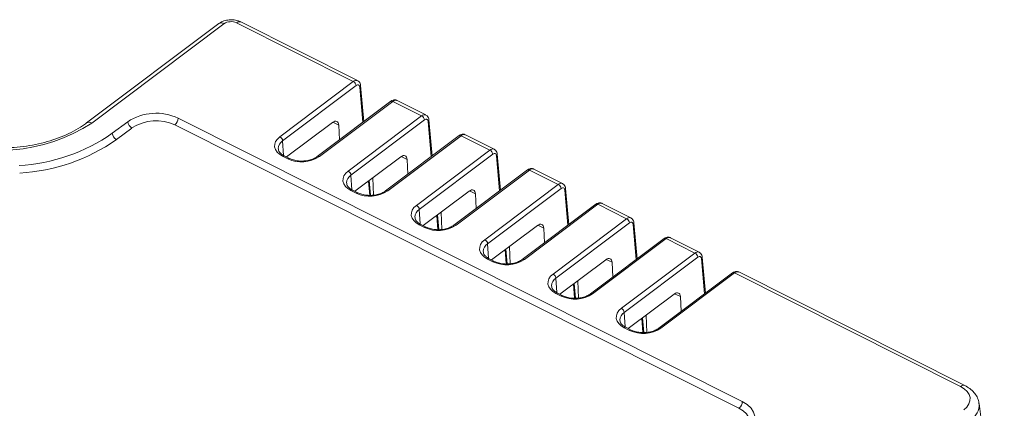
# Model space of a CAD drawing. Header units: millimetres. Extents: x -159 to -35, y 6 to 104.
# Tile 5 of 5: x -90 to -35, y 82 to 104. Entities that reach past the tile are written whole.
import ezdxf

# ---------------------------------------------------------------- set-up
doc = ezdxf.new("R2010")
doc.units = ezdxf.units.MM

msp = doc.modelspace()

# ---------------------------------------------------------------- linework, layer by layer
at = {"color": 7, "linetype": 'Continuous', "lineweight": 15}
for p, q in [((-78.712, 103.652), (-86.105, 98.1)), ((-78.423, 103.646), (-85.816, 98.094)), ((-71.185, 100.415), (-77.72, 103.696)), ((-70.948, 100.468), (-77.484, 103.749)), ((-75.297, 97.327), (-71.185, 100.415)), ((-71.028, 100.184), (-75.14, 97.096)), ((-70.593, 98.178), (-70.778, 100.196)), ((-69.089, 99.308), (-73.201, 96.219)), ((-68.973, 99.305), (-73.085, 96.217)), ((-67.363, 98.496), (-68.973, 99.305)), ((-67.126, 98.549), (-68.739, 99.359)), ((-83.804, 98.167), (-84.669, 97.518)), ((-49.422, 82.522), (-80.987, 98.367)), ((-72.342, 98.127), (-74.915, 96.195)), ((-71.474, 95.408), (-67.363, 98.496)), ((-67.205, 98.265), (-71.317, 95.177)), ((-66.771, 96.259), (-66.955, 98.277)), ((-83.568, 97.816), (-84.433, 97.167)), ((-49.609, 82.141), (-81.173, 97.986)), ((-71.952, 97.157), (-72.002, 97.98)), ((-65.266, 97.389), (-69.378, 94.3)), ((-65.151, 97.386), (-69.263, 94.298)), ((-63.54, 96.577), (-65.151, 97.386)), ((-63.303, 96.63), (-64.916, 97.44)), ((-67.652, 93.489), (-63.54, 96.577)), ((-74.846, 96.092), (-75.147, 96.243)), ((-74.752, 96.113), (-75.052, 96.264)), ((-68.519, 96.208), (-71.092, 94.276)), ((-68.129, 95.238), (-68.179, 96.061)), ((-63.383, 96.346), (-67.494, 93.258)), ((-62.948, 94.34), (-63.133, 96.358)), ((-61.444, 95.47), (-65.555, 92.381)), ((-61.328, 95.467), (-65.44, 92.379)), ((-59.717, 94.658), (-61.328, 95.467)), ((-59.48, 94.711), (-61.093, 95.521)), ((-70.216, 94.053), (-70.291, 94.877)), ((-70.089, 95.03), (-70.062, 94.063)), ((-71.023, 94.173), (-71.324, 94.324)), ((-70.929, 94.194), (-71.23, 94.345)), ((-64.697, 94.289), (-67.269, 92.357)), ((-63.829, 91.57), (-59.717, 94.658)), ((-59.56, 94.427), (-63.672, 91.339)), ((-59.125, 92.421), (-59.31, 94.439)), ((-64.307, 93.319), (-64.357, 94.142)), ((-66.266, 93.111), (-66.24, 92.144)), ((-57.621, 93.551), (-61.733, 90.462)), ((-57.505, 93.548), (-61.617, 90.46)), ((-55.895, 92.739), (-57.505, 93.548)), ((-55.657, 92.792), (-57.271, 93.602)), ((-66.393, 92.134), (-66.469, 92.958)), ((-60.006, 89.651), (-55.895, 92.739)), ((-67.201, 92.254), (-67.501, 92.405)), ((-67.106, 92.275), (-67.407, 92.426)), ((-60.874, 92.37), (-63.447, 90.438)), ((-60.484, 91.4), (-60.534, 92.223)), ((-55.737, 92.508), (-59.849, 89.42)), ((-55.303, 90.502), (-55.487, 92.52)), ((-53.798, 91.632), (-57.91, 88.543)), ((-53.683, 91.629), (-57.795, 88.541)), ((-52.072, 90.82), (-53.683, 91.629)), ((-51.835, 90.873), (-53.448, 91.683)), ((-62.571, 90.215), (-62.646, 91.039)), ((-62.443, 91.192), (-62.417, 90.225)), ((-63.378, 90.335), (-63.679, 90.486)), ((-63.284, 90.356), (-63.584, 90.507)), ((-57.051, 90.451), (-59.624, 88.519)), ((-56.184, 87.732), (-52.072, 90.82)), ((-51.914, 90.589), (-56.026, 87.501)), ((-51.48, 88.583), (-51.665, 90.601)), ((-56.661, 89.481), (-56.711, 90.304)), ((-58.621, 89.273), (-58.594, 88.306)), ((-49.976, 89.713), (-54.087, 86.624)), ((-49.86, 89.71), (-53.972, 86.622)), ((-37.211, 83.36), (-49.86, 89.71)), ((-36.975, 83.414), (-49.625, 89.764)), ((-58.748, 88.296), (-58.823, 89.12)), ((-59.555, 88.416), (-59.856, 88.567)), ((-59.461, 88.437), (-59.762, 88.588)), ((-53.229, 88.532), (-55.801, 86.6)), ((-52.839, 87.562), (-52.889, 88.385)), ((-54.925, 86.377), (-55.001, 87.201)), ((-54.798, 87.354), (-54.772, 86.387)), ((-55.733, 86.497), (-56.033, 86.648)), ((-55.638, 86.518), (-55.939, 86.669)), ((-34.764, 71.044), (-36.174, 82.402))]:
    msp.add_line(p, q, dxfattribs=at)
at = {"color": 8, "linetype": 'Continuous', "lineweight": 15}
for p, q in [((-70.645, 98.139), (-70.825, 100.104)), ((-72.002, 97.98), (-72.323, 98.141)), ((-66.822, 96.22), (-67.002, 98.185)), ((-75.14, 97.096), (-75.09, 96.286)), ((-68.179, 96.061), (-68.501, 96.222)), ((-62.999, 94.301), (-63.179, 96.266)), ((-71.317, 95.177), (-71.268, 94.367)), ((-70.27, 94.049), (-70.343, 94.839)), ((-64.357, 94.142), (-64.678, 94.303)), ((-59.177, 92.382), (-59.356, 94.347)), ((-67.494, 93.258), (-67.445, 92.448)), ((-66.448, 92.13), (-66.52, 92.92)), ((-60.534, 92.223), (-60.855, 92.384)), ((-55.354, 90.463), (-55.534, 92.428)), ((-63.672, 91.339), (-63.622, 90.529)), ((-62.625, 90.211), (-62.697, 91.001)), ((-56.711, 90.304), (-57.032, 90.465)), ((-51.531, 88.544), (-51.711, 90.509)), ((-59.849, 89.42), (-59.8, 88.61)), ((-58.802, 88.292), (-58.875, 89.082)), ((-52.889, 88.385), (-53.21, 88.546)), ((-56.026, 87.501), (-55.977, 86.691)), ((-54.98, 86.373), (-55.052, 87.163))]:
    msp.add_line(p, q, dxfattribs=at)
at = {"color": 7, "linetype": 'Continuous', "lineweight": 15, "flags": 128}
for points in [[(-71.028, 100.184), (-70.991, 100.207), (-70.955, 100.221), (-70.922, 100.225), (-70.892, 100.219), (-70.866, 100.203), (-70.846, 100.178), (-70.832, 100.144), (-70.825, 100.104)], [(-72.342, 98.127), (-72.279, 98.167), (-72.219, 98.189), (-72.162, 98.195), (-72.111, 98.183), (-72.068, 98.154), (-72.035, 98.11), (-72.013, 98.051), (-72.002, 97.98)], [(-67.205, 98.265), (-67.169, 98.288), (-67.133, 98.302), (-67.099, 98.306), (-67.069, 98.3), (-67.044, 98.284), (-67.023, 98.259), (-67.009, 98.225), (-67.002, 98.185)], [(-75.147, 96.243), (-75.318, 96.348), (-75.451, 96.472), (-75.542, 96.611), (-75.587, 96.759), (-75.583, 96.91), (-75.533, 97.059), (-75.436, 97.2), (-75.297, 97.327)], [(-68.519, 96.208), (-68.457, 96.248), (-68.396, 96.27), (-68.339, 96.276), (-68.288, 96.264), (-68.246, 96.235), (-68.212, 96.191), (-68.19, 96.132), (-68.179, 96.061)], [(-63.383, 96.346), (-63.346, 96.369), (-63.31, 96.383), (-63.277, 96.387), (-63.246, 96.381), (-63.221, 96.365), (-63.201, 96.34), (-63.187, 96.306), (-63.179, 96.266)], [(-71.324, 94.324), (-71.495, 94.429), (-71.628, 94.553), (-71.719, 94.692), (-71.764, 94.84), (-71.761, 94.991), (-71.71, 95.14), (-71.613, 95.281), (-71.474, 95.408)], [(-64.697, 94.289), (-64.634, 94.329), (-64.573, 94.351), (-64.516, 94.357), (-64.466, 94.345), (-64.423, 94.316), (-64.39, 94.272), (-64.367, 94.213), (-64.357, 94.142)], [(-59.56, 94.427), (-59.523, 94.45), (-59.487, 94.464), (-59.454, 94.468), (-59.424, 94.462), (-59.398, 94.446), (-59.378, 94.421), (-59.364, 94.387), (-59.356, 94.347)], [(-67.501, 92.405), (-67.672, 92.51), (-67.806, 92.634), (-67.897, 92.773), (-67.941, 92.921), (-67.938, 93.072), (-67.887, 93.221), (-67.791, 93.362), (-67.652, 93.489)], [(-55.737, 92.508), (-55.701, 92.531), (-55.665, 92.545), (-55.631, 92.549), (-55.601, 92.543), (-55.576, 92.527), (-55.555, 92.502), (-55.541, 92.468), (-55.534, 92.428)], [(-60.874, 92.37), (-60.811, 92.41), (-60.751, 92.432), (-60.694, 92.438), (-60.643, 92.426), (-60.6, 92.397), (-60.567, 92.353), (-60.545, 92.294), (-60.534, 92.223)], [(-63.679, 90.486), (-63.85, 90.591), (-63.983, 90.715), (-64.074, 90.854), (-64.119, 91.002), (-64.115, 91.153), (-64.065, 91.302), (-63.968, 91.443), (-63.829, 91.57)], [(-57.051, 90.451), (-56.989, 90.491), (-56.928, 90.513), (-56.871, 90.519), (-56.82, 90.507), (-56.777, 90.478), (-56.744, 90.434), (-56.722, 90.375), (-56.711, 90.304)], [(-51.914, 90.589), (-51.878, 90.612), (-51.842, 90.626), (-51.809, 90.63), (-51.778, 90.624), (-51.753, 90.608), (-51.733, 90.583), (-51.719, 90.549), (-51.711, 90.509)], [(-59.856, 88.567), (-60.027, 88.672), (-60.16, 88.796), (-60.251, 88.935), (-60.296, 89.083), (-60.293, 89.234), (-60.242, 89.383), (-60.145, 89.524), (-60.006, 89.651)], [(-53.229, 88.532), (-53.166, 88.572), (-53.105, 88.595), (-53.048, 88.6), (-52.998, 88.588), (-52.955, 88.559), (-52.922, 88.515), (-52.899, 88.456), (-52.889, 88.385)], [(-56.033, 86.648), (-56.204, 86.753), (-56.338, 86.877), (-56.429, 87.016), (-56.473, 87.164), (-56.47, 87.315), (-56.419, 87.464), (-56.322, 87.605), (-56.184, 87.732)], [(-37.031, 82.061), (-36.864, 82.213), (-36.748, 82.382), (-36.687, 82.56), (-36.683, 82.741), (-36.737, 82.919), (-36.846, 83.085), (-37.006, 83.234), (-37.211, 83.36)], [(-49.404, 80.666), (-49.215, 80.839), (-49.084, 81.03), (-49.015, 81.233), (-49.01, 81.439), (-49.071, 81.64), (-49.195, 81.829), (-49.376, 81.998), (-49.609, 82.141)], [(-49.182, 80.787), (-48.96, 80.99), (-48.805, 81.215), (-48.724, 81.454), (-48.718, 81.696), (-48.79, 81.932), (-48.935, 82.155), (-49.149, 82.354), (-49.422, 82.522)]]:
    msp.add_lwpolyline(points, dxfattribs=at)
at = {"color": 8, "linetype": 'Continuous', "lineweight": 15}
for centre, radius, start, end in [((-78.573, 103.414), 0.276, 57.1714, 120.2366), ((-77.559, 103.533), 0.229, 70.9701, 134.6274), ((-71.025, 100.253), 0.228, 69.45, 134.6273), ((-70.887, 100.193), 0.109, 305.0383, 1.601), ((-69.033, 99.216), 0.107, 56.0388, 121.3693), ((-68.812, 99.143), 0.229, 71.2448, 134.7692), ((-85.966, 97.861), 0.276, 57.1845, 120.0974), ((-67.202, 98.334), 0.228, 69.45, 134.6273), ((-67.064, 98.274), 0.109, 305.0383, 1.601), ((-74.857, 96.648), 0.53, 122.285, 178.6345), ((-65.211, 97.297), 0.107, 56.0388, 121.3693), ((-64.99, 97.224), 0.229, 71.2448, 134.7692), ((-63.38, 96.415), 0.228, 69.45, 134.6273), ((-75.083, 96.182), 0.0882, 69.517, 136.0805), ((-74.782, 96.03), 0.0883, 69.7204, 136.0533), ((-73.145, 96.128), 0.107, 56.1002, 120.7873), ((-63.242, 96.355), 0.109, 305.0383, 1.601), ((-61.388, 95.378), 0.107, 56.0388, 121.3693), ((-61.167, 95.305), 0.229, 71.2448, 134.7692), ((-71.034, 94.729), 0.53, 122.285, 178.6345), ((-71.261, 94.263), 0.0882, 69.517, 136.0805), ((-70.96, 94.111), 0.0883, 69.7204, 136.0533), ((-69.322, 94.209), 0.107, 56.1002, 120.7873), ((-59.557, 94.496), 0.228, 69.45, 134.6273), ((-59.419, 94.436), 0.109, 305.0383, 1.601), ((-67.211, 92.81), 0.53, 122.285, 178.6345), ((-57.565, 93.459), 0.107, 56.0388, 121.3693), ((-57.344, 93.386), 0.229, 71.2448, 134.7692), ((-55.734, 92.577), 0.228, 69.45, 134.6273), ((-67.438, 92.344), 0.0882, 69.517, 136.0805), ((-67.137, 92.192), 0.0883, 69.7204, 136.0533), ((-65.5, 92.29), 0.107, 56.1002, 120.7873), ((-55.596, 92.517), 0.109, 305.0383, 1.601), ((-53.743, 91.54), 0.107, 56.0388, 121.3693), ((-53.522, 91.467), 0.229, 71.2448, 134.7692), ((-63.389, 90.891), 0.53, 122.285, 178.6345), ((-63.615, 90.425), 0.0882, 69.517, 136.0805), ((-63.314, 90.274), 0.0883, 69.7204, 136.0533), ((-61.677, 90.371), 0.107, 56.1002, 120.7873), ((-51.912, 90.658), 0.228, 69.45, 134.6273), ((-51.774, 90.598), 0.109, 305.0383, 1.601), ((-59.566, 88.972), 0.53, 122.285, 178.6345), ((-49.92, 89.621), 0.107, 56.0388, 121.3693), ((-49.699, 89.548), 0.229, 71.2448, 134.7692), ((-59.792, 88.506), 0.0882, 69.517, 136.0805), ((-59.492, 88.355), 0.0883, 69.7204, 136.0533), ((-57.854, 88.452), 0.107, 56.1002, 120.7873), ((-55.743, 87.053), 0.53, 122.285, 178.6345), ((-55.97, 86.587), 0.0882, 69.517, 136.0805), ((-55.669, 86.436), 0.0883, 69.7204, 136.0533), ((-54.032, 86.533), 0.107, 56.1002, 120.7873), ((-37.052, 83.206), 0.222, 69.7166, 135.8851), ((-37.187, 82.348), 1.014, 302.7893, 3.0049)]:
    msp.add_arc(centre, radius, start, end, dxfattribs=at)
at = {"color": 7, "linetype": 'Continuous', "lineweight": 15}
for centre, radius, start, end in [((-78.027, 103.043), 0.721, 64.7997, 123.3224), ((-71.326, 100.151), 0.3, 6.4055, 62.0762), ((-82.217, 95.751), 2.891, 64.8184, 123.3036), ((-90.884, 105.791), 9.216, 244.7618, 303.3603), ((-83.359, 98.212), 0.448, 185.7353, 242.1513), ((-82.219, 95.763), 2.457, 64.8184, 123.3036), ((-81.494, 98.379), 0.507, 309.2291, 358.6686), ((-67.503, 98.232), 0.3, 6.4055, 62.0762), ((-90.479, 105.891), 10.191, 273.3169, 304.7539), ((-84.224, 97.563), 0.448, 185.7353, 242.1513), ((-90.463, 105.858), 10.579, 273.3169, 304.7539), ((-75.437, 97.062), 0.3, 6.4055, 62.0762), ((-63.68, 96.313), 0.3, 6.4055, 62.0762), ((-74.077, 97.726), 1.806, 244.8164, 303.3057), ((-71.615, 95.143), 0.3, 6.4055, 62.0762), ((-70.255, 95.807), 1.806, 244.8164, 303.3057), ((-59.858, 94.394), 0.3, 6.4055, 62.0762), ((-67.792, 93.224), 0.3, 6.4055, 62.0762), ((-56.035, 92.475), 0.3, 6.4055, 62.0762), ((-66.432, 93.888), 1.806, 244.8164, 303.3057), ((-63.969, 91.305), 0.3, 6.4055, 62.0762), ((-62.609, 91.97), 1.806, 244.8164, 303.3057), ((-52.212, 90.556), 0.3, 6.4055, 62.0762), ((-60.147, 89.386), 0.3, 6.4055, 62.0762), ((-58.787, 90.051), 1.806, 244.8164, 303.3057), ((-56.324, 87.467), 0.3, 6.4055, 62.0762), ((-54.964, 88.132), 1.806, 244.8164, 303.3057), ((-49.929, 82.534), 0.507, 309.2291, 358.6686)]:
    msp.add_arc(centre, radius, start, end, dxfattribs=at)
for points, knots in [([(-77.484, 103.749), (-77.538, 103.773), (-77.675, 103.833), (-77.924, 103.876), (-78.218, 103.864), (-78.493, 103.792), (-78.643, 103.696), (-78.712, 103.652)], [0, 0, 0, 0, 0.138504, 0.354415, 0.575278, 0.804617, 1, 1, 1, 1]), ([(-70.778, 100.196), (-70.784, 100.233), (-70.798, 100.311), (-70.855, 100.409), (-70.917, 100.446), (-70.944, 100.462)], [0, 0, 0, 0, 0.3473434, 0.7232109, 1, 1, 1, 1]), ([(-68.733, 99.353), (-68.737, 99.356), (-68.772, 99.383), (-68.856, 99.393), (-68.976, 99.379), (-69.048, 99.334), (-69.089, 99.308)], [0, 0, 0, 0, 0.040997, 0.342821, 0.622702, 1, 1, 1, 1]), ([(-86.105, 98.1), (-86.182, 98.044), (-86.406, 97.881), (-86.828, 97.632), (-87.382, 97.369), (-87.985, 97.144), (-88.627, 96.962), (-89.3, 96.826), (-89.993, 96.739), (-90.696, 96.701), (-91.4, 96.713), (-92.093, 96.775), (-92.765, 96.887), (-93.406, 97.046), (-94.02, 97.249), (-94.389, 97.421), (-94.577, 97.508)], [0, 0, 0, 0, 0.038101, 0.1115453, 0.1850689, 0.2586671, 0.3323755, 0.406191, 0.4800902, 0.5540392, 0.6279994, 0.7019214, 0.7757597, 0.8494757, 0.9230369, 1, 1, 1, 1]), ([(-66.955, 98.277), (-66.962, 98.314), (-66.975, 98.392), (-67.032, 98.49), (-67.095, 98.527), (-67.121, 98.543)], [0, 0, 0, 0, 0.3473434, 0.7232109, 1, 1, 1, 1]), ([(-64.91, 97.434), (-64.914, 97.437), (-64.949, 97.464), (-65.034, 97.475), (-65.154, 97.46), (-65.225, 97.415), (-65.266, 97.389)], [0, 0, 0, 0, 0.040997, 0.342821, 0.622702, 1, 1, 1, 1]), ([(-75.052, 96.264), (-75.087, 96.283), (-75.189, 96.339), (-75.308, 96.448), (-75.378, 96.563), (-75.379, 96.63), (-75.379, 96.657)], [0, 0, 0, 0, 0.161882, 0.474032, 0.787882, 1, 1, 1, 1]), ([(-63.133, 96.358), (-63.139, 96.395), (-63.152, 96.473), (-63.21, 96.571), (-63.272, 96.608), (-63.298, 96.624)], [0, 0, 0, 0, 0.3473434, 0.7232109, 1, 1, 1, 1]), ([(-73.201, 96.219), (-73.232, 96.198), (-73.325, 96.133), (-73.526, 96.045), (-73.805, 95.979), (-74.104, 95.959), (-74.398, 95.989), (-74.614, 96.049), (-74.72, 96.098), (-74.752, 96.113)], [0, 0, 0, 0, 0.0852139, 0.2523475, 0.4206694, 0.5898849, 0.7592865, 0.9275851, 1, 1, 1, 1]), ([(-61.087, 95.515), (-61.092, 95.518), (-61.126, 95.545), (-61.211, 95.556), (-61.331, 95.541), (-61.402, 95.496), (-61.444, 95.47)], [0, 0, 0, 0, 0.040997, 0.342821, 0.622702, 1, 1, 1, 1]), ([(-71.23, 94.345), (-71.264, 94.364), (-71.366, 94.42), (-71.485, 94.529), (-71.555, 94.644), (-71.556, 94.711), (-71.557, 94.738)], [0, 0, 0, 0, 0.161882, 0.474032, 0.787882, 1, 1, 1, 1]), ([(-69.378, 94.3), (-69.409, 94.279), (-69.502, 94.214), (-69.703, 94.126), (-69.982, 94.06), (-70.282, 94.04), (-70.575, 94.07), (-70.791, 94.13), (-70.897, 94.179), (-70.929, 94.194)], [0, 0, 0, 0, 0.085214, 0.252348, 0.420669, 0.589885, 0.759286, 0.927585, 1, 1, 1, 1]), ([(-59.31, 94.439), (-59.316, 94.476), (-59.33, 94.554), (-59.387, 94.652), (-59.449, 94.689), (-59.476, 94.705)], [0, 0, 0, 0, 0.3473434, 0.7232109, 1, 1, 1, 1]), ([(-57.265, 93.596), (-57.269, 93.599), (-57.303, 93.626), (-57.388, 93.637), (-57.508, 93.622), (-57.58, 93.577), (-57.621, 93.551)], [0, 0, 0, 0, 0.040997, 0.342821, 0.622702, 1, 1, 1, 1]), ([(-67.407, 92.426), (-67.442, 92.445), (-67.543, 92.501), (-67.662, 92.61), (-67.733, 92.725), (-67.734, 92.792), (-67.734, 92.819)], [0, 0, 0, 0, 0.161882, 0.474032, 0.787882, 1, 1, 1, 1]), ([(-55.487, 92.52), (-55.494, 92.557), (-55.507, 92.635), (-55.564, 92.733), (-55.627, 92.77), (-55.653, 92.786)], [0, 0, 0, 0, 0.3473434, 0.7232109, 1, 1, 1, 1]), ([(-65.555, 92.381), (-65.587, 92.36), (-65.679, 92.295), (-65.881, 92.207), (-66.159, 92.141), (-66.459, 92.121), (-66.752, 92.151), (-66.969, 92.211), (-67.074, 92.26), (-67.106, 92.275)], [0, 0, 0, 0, 0.085214, 0.252348, 0.420669, 0.589885, 0.759286, 0.927585, 1, 1, 1, 1]), ([(-53.442, 91.677), (-53.446, 91.68), (-53.481, 91.707), (-53.566, 91.718), (-53.685, 91.703), (-53.757, 91.658), (-53.798, 91.632)], [0, 0, 0, 0, 0.040997, 0.342821, 0.622702, 1, 1, 1, 1]), ([(-63.584, 90.507), (-63.619, 90.526), (-63.721, 90.582), (-63.839, 90.691), (-63.91, 90.806), (-63.911, 90.873), (-63.911, 90.9)], [0, 0, 0, 0, 0.161882, 0.474032, 0.787882, 1, 1, 1, 1]), ([(-61.733, 90.462), (-61.764, 90.441), (-61.857, 90.376), (-62.058, 90.288), (-62.337, 90.222), (-62.636, 90.202), (-62.93, 90.232), (-63.146, 90.292), (-63.252, 90.341), (-63.284, 90.356)], [0, 0, 0, 0, 0.085214, 0.252348, 0.420669, 0.589885, 0.759286, 0.927585, 1, 1, 1, 1]), ([(-51.665, 90.601), (-51.671, 90.638), (-51.684, 90.716), (-51.742, 90.814), (-51.804, 90.851), (-51.83, 90.867)], [0, 0, 0, 0, 0.3473434, 0.7232109, 1, 1, 1, 1]), ([(-49.619, 89.758), (-49.624, 89.761), (-49.658, 89.788), (-49.743, 89.799), (-49.863, 89.784), (-49.934, 89.739), (-49.976, 89.713)], [0, 0, 0, 0, 0.040997, 0.342821, 0.622702, 1, 1, 1, 1]), ([(-59.762, 88.588), (-59.796, 88.607), (-59.898, 88.663), (-60.017, 88.772), (-60.087, 88.887), (-60.088, 88.954), (-60.089, 88.981)], [0, 0, 0, 0, 0.161882, 0.474032, 0.787882, 1, 1, 1, 1]), ([(-57.91, 88.543), (-57.941, 88.522), (-58.034, 88.457), (-58.235, 88.369), (-58.514, 88.303), (-58.814, 88.283), (-59.107, 88.313), (-59.323, 88.373), (-59.429, 88.422), (-59.461, 88.437)], [0, 0, 0, 0, 0.085214, 0.252348, 0.420669, 0.589885, 0.759286, 0.927585, 1, 1, 1, 1]), ([(-55.939, 86.669), (-55.974, 86.688), (-56.075, 86.744), (-56.194, 86.853), (-56.264, 86.968), (-56.266, 87.035), (-56.266, 87.062)], [0, 0, 0, 0, 0.161882, 0.474032, 0.787882, 1, 1, 1, 1]), ([(-54.087, 86.624), (-54.119, 86.603), (-54.211, 86.538), (-54.413, 86.45), (-54.691, 86.384), (-54.991, 86.364), (-55.284, 86.394), (-55.501, 86.454), (-55.606, 86.503), (-55.638, 86.518)], [0, 0, 0, 0, 0.085214, 0.252348, 0.420669, 0.589885, 0.759286, 0.927585, 1, 1, 1, 1]), ([(-36.183, 82.383), (-36.184, 82.421), (-36.189, 82.559), (-36.284, 82.782), (-36.454, 83.035), (-36.686, 83.251), (-36.879, 83.36), (-36.975, 83.414)], [0, 0, 0, 0, 0.087432, 0.311817, 0.536718, 0.770309, 1, 1, 1, 1])]:
    msp.add_open_spline(points, degree=3, knots=knots, dxfattribs=at)

doc.saveas('drawing.dxf')
